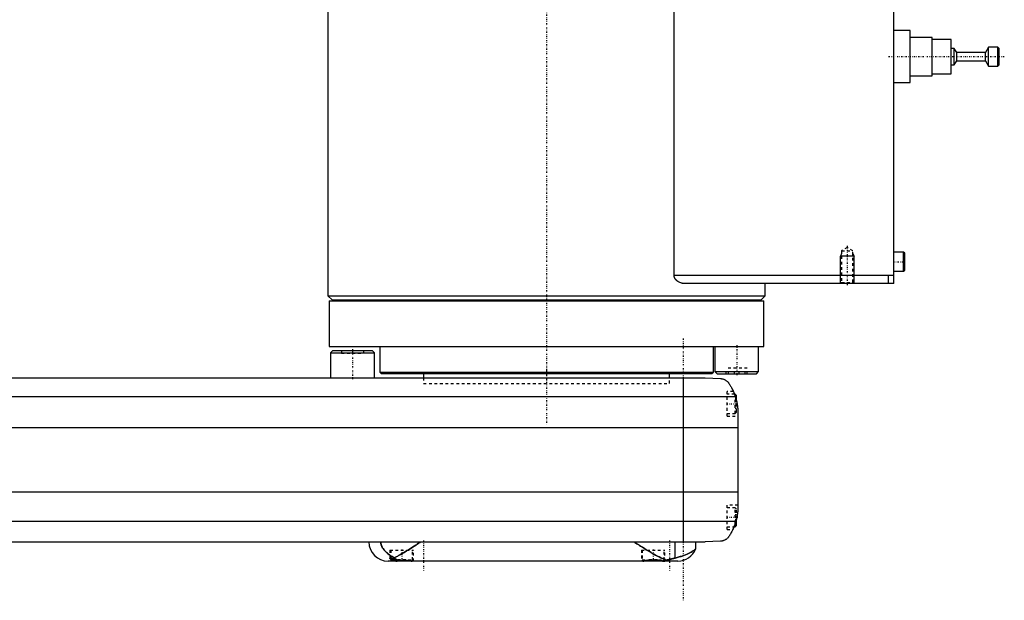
# Model space of a CAD drawing. Extents: x -602 to 174, y -139 to 487.
# Tile 6 of 7: x -193 to 167, y -81 to 131. Entities that reach past the tile are written whole.
import ezdxf

# ---------------------------------------------------------------- set-up
doc = ezdxf.new("R2010")
doc.units = 0
doc.linetypes.add('CENTER', pattern=[1.5, 0.45, -0.5, 0.05, -0.5])
doc.linetypes.add('DASHED', pattern=[2, 1, -1])
for name, color, linetype in [('AM_0', 7, 'CONTINUOUS'), ('AM_10', 7, 'CONTINUOUS'), ('AM_3', 7, 'DASHED'), ('AM_7', 7, 'CENTER')]:
    doc.layers.add(name, color=color, linetype=linetype)

msp = doc.modelspace()

# ---------------------------------------------------------------- linework, layer by layer
at = {"layer": 'AM_0', "color": 7, "linetype": 'CONTINUOUS'}
for p, q in [((127, 34.5), (127, 313.5)), ((46.64, 37.5), (46.64, 291.5)), ((-80, 176), (-80, 30)), ((133, 127), (127, 127)), ((133, 108), (133, 127)), ((141, 124.5), (133, 124.5)), ((141, 110.5), (141, 124.5)), ((148, 123.75), (141, 123.75)), ((148, 111.25), (148, 123.75)), ((149.1, 120.5), (148, 120.5)), ((150, 119), (149.1, 120.5)), ((149.1, 114.5), (149.1, 120.5)), ((160.5, 119), (150, 119)), ((150, 116), (150, 119)), ((161.7, 121), (160.5, 119)), ((160.5, 116), (160.5, 119)), ((165, 121), (161.7, 121)), ((161.7, 114), (161.7, 121)), ((165.5, 120.5), (165, 121)), ((165, 114), (165, 121)), ((165.5, 114.5), (165.5, 120.5)), ((149.1, 114.5), (150, 116)), ((150, 116), (160.5, 116)), ((160.5, 116), (161.7, 114)), ((148, 114.5), (149.1, 114.5)), ((161.7, 114), (165, 114)), ((165, 114), (165.5, 114.5)), ((133, 110.5), (141, 110.5)), ((141, 111.25), (148, 111.25)), ((127, 108), (133, 108)), ((130.6, 46), (127, 46)), ((131, 45.6), (130.6, 46)), ((130.6, 39), (130.6, 46)), ((131, 39.4), (131, 45.6)), ((127, 37.5), (46.64, 37.5)), ((125, 37.5), (125, 34.5)), ((127, 39), (130.6, 39)), ((130.6, 39), (131, 39.4)), ((127, 34.5), (50.56, 34.5)), ((80, 30), (80, 34.5)), ((-80, 30), (-78.5, 28.5)), ((-80, 30), (80, 30)), ((78.5, 28.5), (80, 30)), ((-79.5, 28.2), (-79.5, 11.5)), ((-79.5, 28.2), (79.5, 28.2)), ((-78.5, 28.5), (78.5, 28.5)), ((-75, 28.5), (-75, 28.2)), ((75, 28.2), (75, 28.5)), ((79.5, 11.5), (79.5, 28.2)), ((-79.5, 11.5), (79.5, 11.5)), ((-61, 11.5), (-61, 2.08)), ((61, 2.08), (61, 11.5)), ((61.57, 11.5), (61.57, 2.3)), ((77.57, 2.3), (77.57, 11.5)), ((-78.2, 10), (-79, 9.2)), ((-79, 9.2), (-79, 0)), ((-79, 9.2), (-63, 9.2)), ((-78.2, 10), (-63.8, 10)), ((-63, 9.2), (-63.8, 10)), ((-63, 0), (-63, 9.2)), ((-348, 0), (58, 0)), ((-61, 2.08), (-60.5, 1.58)), ((-61, 2.08), (61, 2.08)), ((-60.5, 1.58), (60.5, 1.58)), ((-45, 1.58), (-45, 0)), ((45, 0), (45, 1.58)), ((58, 0), (63.58, -0.25)), ((60.5, 1.58), (61, 2.08)), ((61.57, 2.3), (62.37, 1.5)), ((61.57, 2.3), (77.57, 2.3)), ((62.37, 1.5), (76.77, 1.5)), ((76.77, 1.5), (77.57, 2.3)), ((50, 0), (50, -60)), ((-359.01, -6.81), (69.01, -6.81)), ((69, -6), (68.72, -6)), ((69.5, -6.5), (69, -6)), ((69, -6.79), (69, -6)), ((69.5, -8.59), (69.5, -6.5)), ((70, -13.03), (70, -46.97)), ((-360, -18.16), (70, -18.16)), ((-360, -41.62), (70, -41.62)), ((-359.24, -52.43), (69.24, -52.43)), ((69, -54.5), (69, -53.21)), ((69, -54.5), (69.5, -54)), ((69.5, -54), (69.5, -51.41)), ((68.53, -54.5), (69, -54.5)), ((-351.5, -60), (58, -60)), ((46.98, -65.9), (46.98, -60)), ((54.53, -62.51), (54.53, -60)), ((63.58, -59.75), (58, -60)), ((48, -67), (-58, -67)), ((-57, -65.89), (-57, -66.6)), ((-57, -66.6), (-56.6, -67)), ((-57, -66.6), (-54.71, -66.6)), ((-49.4, -67), (-49.39, -66.99)), ((35.39, -66.99), (35.4, -67)), ((42.6, -67), (42.61, -66.99))]:
    msp.add_line(p, q, dxfattribs=at)
for points in [[(50.56, 34.5, 0), (50.43, 34.5, 0), (50.16, 34.52, 0), (49.88, 34.55, 0), (49.74, 34.57, 0), (49.61, 34.6, 0), (49.33, 34.67, 0), (49.05, 34.75, 0), (48.77, 34.85, 0), (48.51, 34.97, 0), (48.25, 35.11, 0), (48.12, 35.19, 0), (47.99, 35.27, 0), (47.85, 35.37, 0), (47.81, 35.4, 0), (47.77, 35.43, 0), (47.76, 35.44, 0), (47.74, 35.46, 0), (47.7, 35.49, 0), (47.66, 35.52, 0), (47.62, 35.55, 0), (47.59, 35.58, 0), (47.55, 35.62, 0), (47.53, 35.63, 0), (47.51, 35.65, 0), (47.48, 35.69, 0), (47.44, 35.72, 0), (47.4, 35.76, 0), (47.37, 35.8, 0), (47.33, 35.83, 0), (47.32, 35.85, 0), (47.3, 35.87, 0), (47.26, 35.91, 0), (47.23, 35.95, 0), (47.2, 36, 0), (47.16, 36.04, 0), (47.13, 36.08, 0), (47.11, 36.1, 0), (47.1, 36.12, 0), (47.07, 36.17, 0), (47.04, 36.22, 0), (47.01, 36.26, 0), (46.98, 36.31, 0), (46.95, 36.36, 0), (46.94, 36.38, 0), (46.92, 36.4, 0), (46.9, 36.45, 0), (46.87, 36.5, 0), (46.86, 36.53, 0), (46.85, 36.55, 0), (46.83, 36.6, 0), (46.81, 36.65, 0), (46.8, 36.68, 0), (46.79, 36.71, 0), (46.77, 36.76, 0), (46.75, 36.81, 0), (46.73, 36.87, 0), (46.72, 36.92, 0), (46.7, 36.97, 0), (46.7, 37, 0), (46.69, 37.03, 0), (46.68, 37.08, 0), (46.67, 37.14, 0), (46.66, 37.19, 0), (46.65, 37.25, 0), (46.65, 37.3, 0), (46.64, 37.33, 0), (46.64, 37.36, 0), (46.64, 37.42, 0), (46.64, 37.47, 0), (46.64, 37.5, 0)], [(63.58, -0.25, 0), (63.6, -0.25, 0), (63.63, -0.26, 0), (63.66, -0.26, 0), (63.67, -0.26, 0), (63.69, -0.26, 0), (63.72, -0.26, 0), (63.75, -0.27, 0), (63.77, -0.27, 0), (63.8, -0.27, 0), (63.83, -0.27, 0), (63.85, -0.28, 0), (63.86, -0.28, 0), (63.89, -0.28, 0), (63.92, -0.28, 0), (63.95, -0.29, 0), (63.98, -0.29, 0), (64.01, -0.3, 0), (64.02, -0.3, 0), (64.04, -0.3, 0), (64.06, -0.31, 0), (64.09, -0.31, 0), (64.11, -0.31, 0), (64.12, -0.32, 0), (64.15, -0.32, 0), (64.17, -0.33, 0), (64.19, -0.33, 0), (64.2, -0.33, 0), (64.23, -0.34, 0), (64.26, -0.34, 0), (64.28, -0.35, 0), (64.31, -0.35, 0), (64.34, -0.36, 0), (64.35, -0.36, 0), (64.36, -0.37, 0), (64.39, -0.37, 0), (64.41, -0.38, 0), (64.5, -0.4, 0), (64.65, -0.45, 0), (64.81, -0.51, 0), (64.96, -0.57, 0), (65.04, -0.6, 0), (65.12, -0.64, 0), (65.27, -0.72, 0), (65.43, -0.81, 0), (65.6, -0.91, 0), (65.76, -1.02, 0), (65.92, -1.15, 0), (66, -1.21, 0), (66.08, -1.29, 0), (66.24, -1.44, 0), (66.4, -1.6, 0), (66.48, -1.69, 0)], [(66.48, -1.69, 0), (66.55, -1.8, 0), (66.7, -2.02, 0), (66.85, -2.25, 0), (66.92, -2.37, 0), (67, -2.49, 0), (67.15, -2.74, 0), (67.3, -3, 0), (67.46, -3.27, 0), (67.61, -3.55, 0), (67.76, -3.83, 0), (67.83, -3.98, 0), (67.91, -4.12, 0), (68.05, -4.42, 0), (68.19, -4.72, 0), (68.33, -5.03, 0), (68.46, -5.34, 0), (68.59, -5.66, 0), (68.66, -5.83, 0), (68.72, -5.99, 0), (68.84, -6.32, 0), (68.95, -6.65, 0), (69.01, -6.81, 0)], [(68.32, -5, 0), (68.32, -5, 0), (68.32, -5.01, 0), (68.32, -5.02, 0), (68.33, -5.03, 0), (68.33, -5.04, 0), (68.34, -5.06, 0), (68.36, -5.09, 0), (68.37, -5.13, 0), (68.39, -5.18, 0), (68.42, -5.23, 0), (68.43, -5.26, 0), (68.44, -5.29, 0), (68.47, -5.35, 0), (68.49, -5.42, 0), (68.53, -5.49, 0), (68.56, -5.58, 0), (68.59, -5.66, 0), (68.61, -5.71, 0), (68.63, -5.75, 0), (68.66, -5.85, 0), (68.7, -5.95, 0), (68.72, -6, 0)], [(69.01, -6.81, 0), (69.06, -6.99, 0), (69.17, -7.33, 0), (69.27, -7.68, 0), (69.32, -7.85, 0), (69.36, -8.03, 0), (69.45, -8.37, 0), (69.53, -8.72, 0), (69.6, -9.07, 0), (69.67, -9.42, 0), (69.73, -9.77, 0), (69.76, -9.94, 0), (69.79, -10.12, 0), (69.83, -10.46, 0), (69.88, -10.81, 0), (69.91, -11.15, 0), (69.94, -11.5, 0), (69.96, -11.84, 0), (69.97, -12.01, 0), (69.98, -12.18, 0), (69.99, -12.52, 0), (70, -12.86, 0), (70, -13.03, 0)], [(69.5, -8.59, 0), (69.53, -8.72, 0), (69.59, -8.99, 0), (69.64, -9.26, 0), (69.67, -9.4, 0), (69.69, -9.53, 0), (69.74, -9.8, 0), (69.78, -10.07, 0), (69.82, -10.34, 0), (69.85, -10.62, 0), (69.88, -10.89, 0), (69.9, -11.02, 0), (69.91, -11.15, 0), (69.93, -11.42, 0), (69.95, -11.67, 0), (69.97, -11.91, 0), (69.98, -12.14, 0), (69.99, -12.36, 0), (69.99, -12.47, 0), (69.99, -12.57, 0), (70, -12.76, 0), (70, -12.94, 0), (70, -13.03, 0)], [(69.5, -8.59, 0), (69.53, -8.72, 0), (69.59, -8.99, 0), (69.64, -9.26, 0), (69.67, -9.4, 0), (69.69, -9.53, 0), (69.74, -9.8, 0), (69.78, -10.07, 0), (69.82, -10.34, 0), (69.85, -10.62, 0), (69.88, -10.89, 0), (69.9, -11.02, 0), (69.91, -11.15, 0), (69.93, -11.42, 0), (69.95, -11.67, 0), (69.97, -11.91, 0), (69.98, -12.14, 0), (69.99, -12.36, 0), (69.99, -12.47, 0), (69.99, -12.57, 0), (70, -12.76, 0), (70, -12.94, 0), (70, -13.03, 0)], [(70, -46.97, 0), (70, -47.12, 0), (69.99, -47.42, 0), (69.99, -47.73, 0), (69.98, -47.88, 0), (69.97, -48.03, 0), (69.95, -48.33, 0), (69.93, -48.63, 0), (69.9, -48.92, 0), (69.87, -49.22, 0), (69.84, -49.52, 0), (69.82, -49.68, 0), (69.79, -49.83, 0), (69.75, -50.13, 0), (69.7, -50.44, 0), (69.64, -50.74, 0), (69.58, -51.05, 0), (69.51, -51.35, 0), (69.48, -51.51, 0), (69.44, -51.66, 0), (69.37, -51.97, 0), (69.28, -52.27, 0), (69.24, -52.43, 0)], [(70, -46.97, 0), (70, -47.04, 0), (70, -47.19, 0), (70, -47.37, 0), (69.99, -47.46, 0), (69.99, -47.55, 0), (69.98, -47.75, 0), (69.98, -47.96, 0), (69.96, -48.18, 0), (69.95, -48.43, 0), (69.93, -48.68, 0), (69.91, -48.81, 0), (69.9, -48.95, 0), (69.87, -49.23, 0), (69.84, -49.51, 0), (69.8, -49.81, 0), (69.75, -50.1, 0), (69.7, -50.4, 0), (69.68, -50.54, 0), (69.65, -50.69, 0), (69.59, -50.98, 0), (69.53, -51.27, 0), (69.5, -51.41, 0)], [(69.24, -52.43, 0), (69.18, -52.62, 0), (69.06, -53.02, 0), (68.94, -53.4, 0), (68.87, -53.6, 0), (68.8, -53.78, 0), (68.66, -54.16, 0), (68.52, -54.53, 0), (68.37, -54.89, 0), (68.21, -55.24, 0), (68.05, -55.58, 0), (67.97, -55.75, 0), (67.89, -55.91, 0), (67.72, -56.24, 0), (67.56, -56.55, 0), (67.39, -56.85, 0), (67.22, -57.14, 0), (67.05, -57.42, 0), (66.97, -57.56, 0), (66.88, -57.69, 0), (66.72, -57.95, 0), (66.55, -58.19, 0), (66.48, -58.31, 0)], [(68.53, -54.5, 0), (68.51, -54.55, 0), (68.47, -54.65, 0), (68.43, -54.75, 0), (68.41, -54.79, 0), (68.39, -54.84, 0), (68.35, -54.92, 0), (68.31, -55, 0), (68.28, -55.08, 0), (68.25, -55.15, 0), (68.22, -55.21, 0), (68.21, -55.24, 0), (68.2, -55.27, 0), (68.17, -55.32, 0), (68.15, -55.37, 0), (68.13, -55.4, 0), (68.12, -55.44, 0), (68.11, -55.46, 0), (68.1, -55.47, 0), (68.1, -55.48, 0), (68.09, -55.49, 0), (68.09, -55.5, 0), (68.09, -55.5, 0)], [(-60.65, -60, 0), (-60.65, -60.04, 0), (-60.65, -60.11, 0), (-60.65, -60.19, 0), (-60.64, -60.22, 0), (-60.64, -60.26, 0), (-60.64, -60.34, 0), (-60.63, -60.41, 0), (-60.62, -60.48, 0), (-60.61, -60.55, 0), (-60.59, -60.63, 0), (-60.59, -60.66, 0), (-60.58, -60.7, 0), (-60.57, -60.77, 0), (-60.55, -60.84, 0), (-60.53, -60.9, 0), (-60.52, -60.97, 0), (-60.5, -61.04, 0), (-60.49, -61.07, 0), (-60.48, -61.1, 0), (-60.45, -61.17, 0), (-60.43, -61.23, 0), (-60.42, -61.26, 0), (-60.41, -61.29, 0), (-60.39, -61.35, 0), (-60.36, -61.42, 0), (-60.35, -61.45, 0), (-60.34, -61.48, 0), (-60.31, -61.54, 0), (-60.29, -61.6, 0), (-60.26, -61.65, 0), (-60.23, -61.71, 0), (-60.2, -61.77, 0), (-60.19, -61.8, 0), (-60.17, -61.83, 0), (-60.14, -61.88, 0), (-60.11, -61.94, 0), (-60.01, -62.13, 0), (-59.81, -62.44, 0), (-59.59, -62.74, 0), (-59.35, -63.05, 0), (-59.21, -63.21, 0), (-59.07, -63.36, 0), (-58.77, -63.68, 0), (-58.43, -63.99, 0), (-58.07, -64.3, 0), (-57.69, -64.6, 0), (-57.28, -64.89, 0), (-57.07, -65.03, 0), (-56.86, -65.16, 0), (-56.41, -65.42, 0), (-55.96, -65.67, 0), (-55.72, -65.78, 0)], [(-55.72, -65.78, 0), (-55.48, -65.66, 0), (-54.98, -65.41, 0), (-54.46, -65.15, 0), (-54.2, -65.01, 0), (-53.94, -64.87, 0), (-53.41, -64.57, 0), (-52.88, -64.27, 0), (-52.33, -63.95, 0), (-51.78, -63.63, 0), (-51.23, -63.3, 0), (-50.95, -63.13, 0), (-50.68, -62.96, 0), (-50.12, -62.61, 0), (-49.56, -62.27, 0), (-49, -61.92, 0), (-48.45, -61.56, 0), (-47.89, -61.21, 0), (-47.62, -61.04, 0), (-47.34, -60.86, 0), (-46.8, -60.51, 0), (-46.27, -60.17, 0), (-46, -60, 0)], [(32, -60, 0), (32.33, -60.21, 0), (33, -60.64, 0), (33.69, -61.08, 0), (34.03, -61.3, 0), (34.38, -61.52, 0), (35.07, -61.96, 0), (35.77, -62.4, 0), (36.46, -62.83, 0), (37.16, -63.25, 0), (37.85, -63.67, 0), (38.19, -63.87, 0), (38.53, -64.07, 0), (39.21, -64.46, 0), (39.87, -64.83, 0), (40.52, -65.18, 0), (41.16, -65.51, 0), (41.78, -65.81, 0), (42.08, -65.95, 0), (42.38, -66.08, 0), (42.96, -66.33, 0), (43.55, -66.55, 0), (43.84, -66.65, 0)], [(66.48, -58.31, 0), (66.4, -58.39, 0), (66.26, -58.55, 0), (66.11, -58.69, 0), (66.03, -58.76, 0), (65.95, -58.83, 0), (65.8, -58.95, 0), (65.65, -59.06, 0), (65.49, -59.16, 0), (65.34, -59.25, 0), (65.19, -59.33, 0), (65.11, -59.37, 0), (65.03, -59.4, 0), (64.88, -59.46, 0), (64.74, -59.52, 0), (64.58, -59.57, 0), (64.49, -59.6, 0), (64.46, -59.61, 0), (64.43, -59.61, 0), (64.42, -59.62, 0), (64.41, -59.62, 0), (64.38, -59.63, 0), (64.35, -59.64, 0), (64.32, -59.64, 0), (64.29, -59.65, 0), (64.26, -59.66, 0), (64.25, -59.66, 0), (64.24, -59.66, 0), (64.21, -59.67, 0), (64.18, -59.67, 0), (64.16, -59.68, 0), (64.15, -59.68, 0), (64.12, -59.69, 0), (64.08, -59.69, 0), (64.07, -59.69, 0), (64.05, -59.7, 0), (64.02, -59.7, 0), (63.99, -59.71, 0), (63.96, -59.71, 0), (63.93, -59.71, 0), (63.9, -59.72, 0), (63.88, -59.72, 0), (63.86, -59.72, 0), (63.83, -59.73, 0), (63.8, -59.73, 0), (63.76, -59.73, 0), (63.73, -59.74, 0), (63.7, -59.74, 0), (63.68, -59.74, 0), (63.66, -59.74, 0), (63.63, -59.74, 0), (63.6, -59.75, 0), (63.58, -59.75, 0)], [(46.98, -65.9, 0), (47.38, -65.81, 0), (48.17, -65.6, 0), (48.91, -65.38, 0), (49.26, -65.27, 0), (49.6, -65.16, 0), (50.25, -64.93, 0), (50.85, -64.69, 0), (51.42, -64.46, 0), (51.93, -64.22, 0), (52.4, -63.98, 0), (52.62, -63.86, 0), (52.82, -63.75, 0), (53.2, -63.52, 0), (53.53, -63.31, 0), (53.81, -63.11, 0), (54.05, -62.93, 0), (54.24, -62.77, 0), (54.32, -62.71, 0), (54.38, -62.65, 0), (54.48, -62.56, 0), (54.53, -62.52, 0), (54.53, -62.51, 0)], [(-57.3, -66, 0), (-57.3, -65.99, 0), (-57.3, -65.99, 0), (-57.3, -65.98, 0), (-57.3, -65.97, 0), (-57.3, -65.97, 0), (-57.29, -65.96, 0), (-57.29, -65.96, 0), (-57.29, -65.95, 0), (-57.28, -65.94, 0), (-57.28, -65.94, 0), (-57.28, -65.93, 0), (-57.27, -65.93, 0), (-57.27, -65.93, 0), (-57.26, -65.92, 0), (-57.25, -65.92, 0), (-57.25, -65.91, 0), (-57.24, -65.91, 0), (-57.23, -65.91, 0), (-57.23, -65.9, 0), (-57.22, -65.9, 0), (-57.21, -65.9, 0), (-57.21, -65.9, 0), (-57.2, -65.89, 0), (-57.19, -65.89, 0), (-57.18, -65.89, 0), (-57.17, -65.89, 0), (-57.17, -65.89, 0), (-57.15, -65.89, 0), (-57.14, -65.89, 0), (-57.13, -65.89, 0), (-57.11, -65.89, 0), (-57.1, -65.89, 0), (-57.09, -65.89, 0), (-57.08, -65.89, 0), (-57.07, -65.89, 0), (-57.05, -65.89, 0), (-57.03, -65.89, 0), (-57.02, -65.89, 0), (-57, -65.89, 0), (-56.99, -65.9, 0), (-56.98, -65.9, 0), (-56.96, -65.9, 0), (-56.94, -65.9, 0), (-56.92, -65.91, 0), (-56.9, -65.91, 0), (-56.88, -65.92, 0), (-56.87, -65.92, 0), (-56.85, -65.92, 0), (-56.83, -65.93, 0), (-56.81, -65.93, 0), (-56.79, -65.94, 0), (-56.76, -65.94, 0), (-56.74, -65.95, 0), (-56.72, -65.95, 0), (-56.71, -65.96, 0), (-56.69, -65.96, 0), (-56.66, -65.97, 0), (-56.63, -65.98, 0), (-56.61, -65.99, 0), (-56.58, -65.99, 0), (-56.57, -66, 0), (-56.55, -66, 0), (-56.52, -66.01, 0), (-56.5, -66.02, 0), (-56.48, -66.02, 0), (-56.47, -66.03, 0), (-56.44, -66.04, 0), (-56.41, -66.05, 0), (-56.39, -66.05, 0), (-56.38, -66.06, 0), (-56.35, -66.07, 0), (-56.32, -66.08, 0), (-56.28, -66.09, 0), (-56.25, -66.1, 0), (-56.22, -66.11, 0), (-56.2, -66.11, 0), (-56.19, -66.12, 0), (-56.15, -66.13, 0), (-56.12, -66.14, 0), (-56, -66.18, 0), (-55.78, -66.26, 0), (-55.55, -66.34, 0), (-55.31, -66.42, 0), (-55.19, -66.46, 0), (-55.06, -66.5, 0), (-54.8, -66.57, 0), (-54.53, -66.65, 0), (-54.39, -66.69, 0)], [(-57, -66.38, 0), (-57.02, -66.36, 0), (-57.05, -66.34, 0), (-57.08, -66.32, 0), (-57.09, -66.3, 0), (-57.1, -66.29, 0), (-57.13, -66.27, 0), (-57.15, -66.25, 0), (-57.18, -66.22, 0), (-57.2, -66.2, 0), (-57.22, -66.18, 0), (-57.22, -66.17, 0), (-57.23, -66.16, 0), (-57.25, -66.14, 0), (-57.26, -66.11, 0), (-57.27, -66.1, 0), (-57.28, -66.08, 0), (-57.29, -66.06, 0), (-57.29, -66.05, 0), (-57.29, -66.04, 0), (-57.3, -66.02, 0), (-57.3, -66.01, 0), (-57.3, -66, 0)], [(-55.72, -65.78, 0), (-55.69, -65.82, 0), (-55.62, -65.88, 0), (-55.55, -65.94, 0), (-55.51, -65.98, 0), (-55.48, -66.01, 0), (-55.41, -66.07, 0), (-55.33, -66.12, 0), (-55.26, -66.18, 0), (-55.19, -66.23, 0), (-55.11, -66.28, 0), (-55.08, -66.31, 0), (-55.04, -66.33, 0), (-54.96, -66.38, 0), (-54.89, -66.43, 0), (-54.81, -66.47, 0), (-54.74, -66.52, 0), (-54.66, -66.56, 0), (-54.62, -66.58, 0), (-54.59, -66.6, 0), (-54.51, -66.63, 0), (-54.43, -66.67, 0), (-54.39, -66.69, 0)], [(-54.39, -66.69, 0), (-54.36, -66.68, 0), (-54.31, -66.68, 0), (-54.26, -66.67, 0), (-54.23, -66.67, 0), (-54.2, -66.67, 0), (-54.15, -66.66, 0), (-54.09, -66.66, 0), (-54.03, -66.65, 0), (-53.98, -66.65, 0), (-53.92, -66.65, 0), (-53.9, -66.64, 0), (-53.87, -66.64, 0), (-53.81, -66.64, 0), (-53.76, -66.63, 0), (-53.7, -66.63, 0), (-53.64, -66.63, 0), (-53.59, -66.63, 0), (-53.56, -66.62, 0), (-53.53, -66.62, 0), (-53.48, -66.62, 0), (-53.42, -66.62, 0), (-53.39, -66.62, 0), (-53.37, -66.62, 0), (-53.31, -66.62, 0), (-53.25, -66.61, 0), (-53.23, -66.61, 0), (-53.2, -66.61, 0), (-53.14, -66.61, 0), (-53.09, -66.61, 0), (-53.03, -66.61, 0), (-52.98, -66.61, 0), (-52.93, -66.61, 0), (-52.9, -66.61, 0), (-52.87, -66.61, 0), (-52.82, -66.61, 0), (-52.76, -66.61, 0), (-52.7, -66.61, 0), (-52.65, -66.62, 0), (-52.59, -66.62, 0), (-52.57, -66.62, 0), (-52.54, -66.62, 0), (-52.48, -66.62, 0), (-52.43, -66.62, 0), (-52.37, -66.63, 0), (-52.31, -66.63, 0), (-52.26, -66.63, 0), (-52.23, -66.64, 0), (-52.2, -66.64, 0), (-52.15, -66.64, 0), (-52.09, -66.64, 0), (-52.04, -66.65, 0), (-51.98, -66.65, 0), (-51.92, -66.66, 0), (-51.9, -66.66, 0), (-51.87, -66.66, 0), (-51.81, -66.67, 0), (-51.76, -66.67, 0), (-51.7, -66.68, 0), (-51.65, -66.68, 0), (-51.6, -66.69, 0), (-51.57, -66.69, 0), (-51.54, -66.69, 0), (-51.49, -66.7, 0), (-51.43, -66.71, 0), (-51.41, -66.71, 0), (-51.38, -66.71, 0), (-51.33, -66.72, 0), (-51.28, -66.73, 0), (-51.25, -66.73, 0), (-51.22, -66.73, 0), (-51.17, -66.74, 0), (-51.12, -66.75, 0), (-51.07, -66.75, 0), (-51.02, -66.76, 0), (-50.97, -66.77, 0), (-50.94, -66.77, 0), (-50.92, -66.77, 0), (-50.87, -66.78, 0), (-50.82, -66.79, 0), (-50.77, -66.8, 0), (-50.72, -66.8, 0), (-50.67, -66.81, 0), (-50.65, -66.81, 0), (-50.62, -66.82, 0), (-50.58, -66.83, 0), (-50.53, -66.83, 0), (-50.48, -66.84, 0), (-50.44, -66.85, 0), (-50.39, -66.85, 0), (-50.37, -66.86, 0), (-50.35, -66.86, 0), (-50.31, -66.87, 0), (-50.26, -66.88, 0), (-50.22, -66.88, 0), (-50.18, -66.89, 0), (-50.14, -66.9, 0), (-50.12, -66.9, 0), (-50.09, -66.9, 0), (-50.05, -66.91, 0), (-50.01, -66.91, 0), (-49.98, -66.92, 0), (-49.94, -66.93, 0), (-49.9, -66.93, 0), (-49.88, -66.93, 0), (-49.86, -66.94, 0), (-49.82, -66.94, 0), (-49.79, -66.95, 0), (-49.77, -66.95, 0), (-49.75, -66.95, 0), (-49.72, -66.96, 0), (-49.68, -66.96, 0), (-49.66, -66.96, 0), (-49.64, -66.97, 0), (-49.61, -66.97, 0), (-49.58, -66.97, 0), (-49.54, -66.98, 0), (-49.51, -66.98, 0), (-49.48, -66.98, 0), (-49.46, -66.99, 0), (-49.44, -66.99, 0), (-49.41, -66.99, 0), (-49.38, -66.99, 0), (-49.35, -66.99, 0), (-49.32, -67, 0), (-49.29, -67, 0), (-49.28, -67, 0), (-49.26, -67, 0), (-49.23, -67, 0), (-49.21, -67, 0), (-49.19, -67, 0)], [(35.19, -67, 0), (35.21, -67, 0), (35.25, -67, 0), (35.3, -67, 0), (35.32, -67, 0), (35.34, -67, 0), (35.38, -66.99, 0), (35.43, -66.99, 0), (35.48, -66.98, 0), (35.52, -66.98, 0), (35.57, -66.97, 0), (35.6, -66.97, 0), (35.62, -66.97, 0), (35.67, -66.96, 0), (35.73, -66.96, 0), (35.78, -66.95, 0), (35.83, -66.94, 0), (35.89, -66.93, 0), (35.92, -66.93, 0), (35.94, -66.92, 0), (36, -66.92, 0), (36.06, -66.91, 0), (36.09, -66.9, 0), (36.12, -66.9, 0), (36.18, -66.89, 0), (36.24, -66.88, 0), (36.27, -66.87, 0), (36.3, -66.87, 0), (36.37, -66.86, 0), (36.43, -66.85, 0), (36.5, -66.84, 0), (36.57, -66.83, 0), (36.64, -66.82, 0), (36.67, -66.81, 0), (36.71, -66.81, 0), (36.78, -66.8, 0), (36.85, -66.78, 0), (36.92, -66.77, 0), (37, -66.76, 0), (37.07, -66.75, 0), (37.11, -66.75, 0), (37.15, -66.74, 0), (37.22, -66.73, 0), (37.3, -66.72, 0), (37.38, -66.71, 0), (37.46, -66.7, 0), (37.53, -66.7, 0), (37.57, -66.69, 0), (37.61, -66.69, 0), (37.69, -66.68, 0), (37.77, -66.67, 0), (37.85, -66.66, 0), (37.93, -66.66, 0), (38.02, -66.65, 0), (38.06, -66.65, 0), (38.1, -66.64, 0), (38.18, -66.64, 0), (38.26, -66.63, 0), (38.34, -66.63, 0), (38.42, -66.62, 0), (38.51, -66.62, 0), (38.55, -66.62, 0), (38.59, -66.62, 0), (38.67, -66.62, 0), (38.75, -66.61, 0), (38.79, -66.61, 0), (38.83, -66.61, 0), (38.91, -66.61, 0), (38.99, -66.61, 0), (39.03, -66.61, 0), (39.07, -66.61, 0), (39.15, -66.61, 0), (39.23, -66.61, 0), (39.31, -66.62, 0), (39.39, -66.62, 0), (39.48, -66.62, 0), (39.52, -66.62, 0), (39.56, -66.62, 0), (39.64, -66.63, 0), (39.72, -66.63, 0), (39.8, -66.64, 0), (39.88, -66.64, 0), (39.97, -66.65, 0), (40.01, -66.65, 0), (40.05, -66.65, 0), (40.13, -66.66, 0), (40.21, -66.67, 0), (40.29, -66.68, 0), (40.37, -66.68, 0), (40.45, -66.69, 0), (40.49, -66.7, 0), (40.53, -66.7, 0), (40.61, -66.71, 0), (40.68, -66.72, 0), (40.76, -66.73, 0), (40.84, -66.74, 0), (40.91, -66.75, 0), (40.95, -66.76, 0), (40.99, -66.76, 0), (41.06, -66.77, 0), (41.13, -66.78, 0), (41.21, -66.79, 0), (41.28, -66.8, 0), (41.35, -66.81, 0), (41.38, -66.82, 0), (41.42, -66.82, 0), (41.48, -66.84, 0), (41.55, -66.85, 0), (41.58, -66.85, 0), (41.62, -66.86, 0), (41.68, -66.87, 0), (41.75, -66.88, 0), (41.78, -66.88, 0), (41.81, -66.89, 0), (41.87, -66.9, 0), (41.93, -66.91, 0), (41.99, -66.91, 0), (42.04, -66.92, 0), (42.1, -66.93, 0), (42.13, -66.93, 0), (42.15, -66.94, 0), (42.21, -66.95, 0), (42.26, -66.95, 0), (42.31, -66.96, 0), (42.36, -66.97, 0), (42.42, -66.97, 0), (42.44, -66.98, 0), (42.46, -66.98, 0), (42.51, -66.98, 0), (42.56, -66.99, 0), (42.58, -66.99, 0)], [(42.58, -66.99, 0), (42.62, -66.99, 0), (42.69, -66.98, 0), (42.76, -66.97, 0), (42.8, -66.97, 0), (42.83, -66.96, 0), (42.9, -66.95, 0), (42.97, -66.94, 0), (43.04, -66.92, 0), (43.11, -66.91, 0), (43.19, -66.89, 0), (43.22, -66.88, 0), (43.26, -66.87, 0), (43.33, -66.85, 0), (43.39, -66.83, 0), (43.46, -66.8, 0), (43.53, -66.78, 0), (43.6, -66.75, 0), (43.64, -66.74, 0), (43.67, -66.72, 0), (43.74, -66.69, 0), (43.81, -66.66, 0), (43.84, -66.65, 0)], [(42.58, -66.99, 0), (42.62, -66.99, 0), (42.7, -66.99, 0), (42.77, -66.99, 0), (42.8, -66.99, 0), (42.83, -66.98, 0), (42.89, -66.98, 0), (42.95, -66.98, 0), (43, -66.98, 0), (43.05, -66.98, 0), (43.1, -66.98, 0), (43.12, -66.98, 0), (43.14, -66.98, 0), (43.17, -66.98, 0), (43.2, -66.98, 0), (43.23, -66.99, 0), (43.25, -66.99, 0), (43.27, -66.99, 0), (43.28, -66.99, 0), (43.29, -66.99, 0), (43.29, -66.99, 0), (43.3, -66.99, 0), (43.3, -67, 0)], [(43.3, -67, 0), (43.3, -67, 0), (43.29, -67, 0), (43.26, -67, 0), (43.25, -67, 0)], [(43.84, -66.65, 0), (43.95, -66.63, 0), (44.15, -66.59, 0), (44.35, -66.54, 0), (44.45, -66.52, 0), (44.55, -66.5, 0), (44.74, -66.46, 0), (44.93, -66.41, 0), (45.12, -66.37, 0), (45.3, -66.32, 0), (45.48, -66.28, 0), (45.57, -66.26, 0), (45.65, -66.24, 0), (45.82, -66.19, 0), (45.99, -66.15, 0), (46.15, -66.11, 0), (46.31, -66.07, 0), (46.47, -66.03, 0), (46.54, -66.01, 0), (46.62, -65.99, 0), (46.76, -65.96, 0), (46.91, -65.92, 0), (46.98, -65.9, 0)]]:
    msp.add_polyline3d(points, dxfattribs=at)
for centre, start, end in [((-58, -60), 180, 270), ((48, -60), 270, 338.9655)]:
    msp.add_arc(centre, 7, start, end, dxfattribs=at)
at = {"layer": 'AM_10', "color": 7, "linetype": 'CONTINUOUS'}
for p, q in [((107.93, 45.5), (107.5, 44.5)), ((112.5, 44.5), (107.5, 44.5)), ((107.5, 34.5), (107.5, 44.5)), ((112.07, 45.5), (112.5, 44.5)), ((112.5, 34.5), (112.5, 44.5))]:
    msp.add_line(p, q, dxfattribs=at)
at = {"layer": 'AM_3', "color": 6, "linetype": 'DASHED'}
for p, q in [((110, 47.69), (107.93, 46.5)), ((112.07, 46.5), (110, 47.69)), ((107.93, 46.5), (107.93, 34.93)), ((107.93, 46.5), (112.07, 46.5)), ((112.07, 34.93), (112.07, 46.5)), ((130.5, 44), (130.5, 41)), ((131, 44), (130.5, 44)), ((131, 42.5), (130.5, 42.5)), ((131, 41), (130.5, 41)), ((107.93, 34.93), (107.5, 34.5)), ((107.93, 34.93), (112.07, 34.93)), ((112.5, 34.5), (112.07, 34.93)), ((-75, 10), (-75, 9)), ((-75, 9), (-67, 9)), ((-71, 10), (-71, 9)), ((-67, 10), (-67, 9)), ((-45, 0), (-45, -2)), ((45, -2), (45, 0)), ((61.57, 2.3), (61.74, 2.3)), ((73.41, 3.5), (65.74, 3.5)), ((65.74, 1.5), (65.74, 3.5)), ((66.55, 1.5), (66.55, 3.5)), ((68.77, 1.5), (68.77, 3.5)), ((70.38, 1.5), (70.38, 3.5)), ((72.6, 1.5), (72.6, 3.5)), ((73.41, 1.5), (73.41, 3.5)), ((-45, -2), (45, -2)), ((-45, -2), (45, -2)), ((68.32, -5), (66, -5)), ((66, -14), (66, -5)), ((68.72, -6), (66, -6)), ((69, -13), (69, -6.79)), ((69.5, -7.77), (69, -7.77)), ((69.5, -8.63), (69, -8.63)), ((69.5, -10.37), (69, -10.37)), ((69.5, -12.5), (69.5, -8.59)), ((66, -13), (69, -13)), ((66, -14), (70, -14)), ((69.5, -11.23), (69, -11.23)), ((69, -13), (69.5, -12.5)), ((70, -46.5), (66, -46.5)), ((66, -55.5), (66, -46.5)), ((69, -47.5), (66, -47.5)), ((69.5, -48), (69, -47.5)), ((69, -53.21), (69, -47.5)), ((69.5, -49.27), (69, -49.27)), ((69.5, -50.13), (69, -50.13)), ((69.5, -51.41), (69.5, -48)), ((69.5, -51.87), (69, -51.87)), ((69.5, -52.73), (69, -52.73)), ((66, -54.5), (68.53, -54.5)), ((66, -55.5), (68.09, -55.5)), ((-57.3, -63), (-57.3, -66)), ((-57.3, -63), (-48.7, -63)), ((-57, -63), (-57, -65.89)), ((-49, -66.6), (-49, -63)), ((-48.7, -67), (-48.7, -63)), ((34.7, -63), (34.7, -67)), ((34.7, -63), (43.3, -63)), ((35, -63), (35, -66.6)), ((43, -66.6), (43, -63)), ((43.3, -67), (43.3, -63)), ((-54.71, -66.6), (-49, -66.6)), ((-54.5, -67), (-54.5, -66.5)), ((-51.5, -66.5), (-54.5, -66.5)), ((-53, -67), (-53, -66.5)), ((-51.5, -67), (-51.5, -66.5)), ((-49.39, -66.99), (-49, -66.6)), ((35, -66.6), (35.39, -66.99)), ((35, -66.6), (43, -66.6)), ((42.6, -67), (35.4, -67)), ((37.5, -67), (37.5, -66.5)), ((40.5, -66.5), (37.5, -66.5)), ((39, -67), (39, -66.5)), ((40.5, -67), (40.5, -66.5)), ((42.61, -66.99), (43, -66.6))]:
    msp.add_line(p, q, dxfattribs=at)
for points in [[(68.72, -6, 0), (68.74, -6.05, 0), (68.78, -6.16, 0), (68.82, -6.28, 0), (68.85, -6.34, 0), (68.87, -6.39, 0), (68.91, -6.52, 0), (68.95, -6.65, 0), (69, -6.78, 0), (69.04, -6.92, 0), (69.09, -7.06, 0), (69.11, -7.13, 0), (69.13, -7.21, 0), (69.18, -7.36, 0), (69.22, -7.52, 0), (69.27, -7.67, 0), (69.31, -7.84, 0), (69.36, -8, 0), (69.38, -8.08, 0), (69.4, -8.17, 0), (69.44, -8.33, 0), (69.48, -8.5, 0), (69.5, -8.59, 0)], [(68.72, -6, 0), (68.74, -6.04, 0), (68.77, -6.12, 0), (68.8, -6.2, 0), (68.81, -6.24, 0), (68.83, -6.28, 0), (68.86, -6.37, 0), (68.89, -6.46, 0), (68.92, -6.55, 0), (68.95, -6.64, 0), (68.98, -6.74, 0), (69, -6.79, 0), (69.02, -6.84, 0), (69.05, -6.94, 0), (69.08, -7.04, 0), (69.11, -7.15, 0), (69.15, -7.26, 0), (69.18, -7.37, 0), (69.2, -7.42, 0), (69.21, -7.48, 0), (69.25, -7.59, 0), (69.28, -7.71, 0), (69.29, -7.77, 0)], [(69.29, -7.77, 0), (69.33, -7.9, 0), (69.4, -8.17, 0), (69.47, -8.45, 0), (69.5, -8.59, 0)], [(69.5, -51.41, 0), (69.48, -51.51, 0), (69.43, -51.71, 0), (69.38, -51.91, 0), (69.35, -52.01, 0), (69.33, -52.1, 0), (69.28, -52.3, 0), (69.22, -52.49, 0), (69.17, -52.68, 0), (69.11, -52.87, 0), (69.05, -53.05, 0), (69.02, -53.14, 0), (68.99, -53.23, 0), (68.94, -53.4, 0), (68.88, -53.57, 0), (68.82, -53.73, 0), (68.77, -53.89, 0), (68.71, -54.03, 0), (68.68, -54.11, 0), (68.66, -54.17, 0), (68.6, -54.31, 0), (68.55, -54.44, 0), (68.53, -54.5, 0)], [(69.15, -52.73, 0), (69.13, -52.79, 0), (69.1, -52.91, 0), (69.06, -53.02, 0), (69.04, -53.08, 0), (69.03, -53.13, 0), (68.99, -53.24, 0), (68.95, -53.35, 0), (68.92, -53.46, 0), (68.88, -53.56, 0), (68.85, -53.66, 0), (68.83, -53.71, 0), (68.81, -53.76, 0), (68.78, -53.86, 0), (68.74, -53.95, 0), (68.71, -54.04, 0), (68.67, -54.13, 0), (68.64, -54.22, 0), (68.62, -54.26, 0), (68.61, -54.3, 0), (68.58, -54.38, 0), (68.54, -54.46, 0), (68.53, -54.5, 0)], [(69.5, -51.41, 0), (69.49, -51.45, 0), (69.47, -51.52, 0), (69.46, -51.6, 0), (69.45, -51.64, 0), (69.44, -51.67, 0), (69.42, -51.75, 0), (69.4, -51.82, 0), (69.38, -51.9, 0), (69.36, -51.97, 0), (69.35, -52.04, 0), (69.34, -52.08, 0), (69.33, -52.12, 0), (69.31, -52.19, 0), (69.29, -52.26, 0), (69.27, -52.34, 0), (69.25, -52.41, 0), (69.22, -52.48, 0), (69.21, -52.52, 0), (69.2, -52.55, 0), (69.18, -52.63, 0), (69.16, -52.7, 0), (69.15, -52.73, 0)], [(-55.72, -65.78, 0), (-55.99, -65.65, 0), (-56.5, -65.37, 0), (-56.99, -65.08, 0), (-57.22, -64.93, 0), (-57.44, -64.78, 0), (-57.86, -64.46, 0), (-58.25, -64.15, 0), (-58.61, -63.83, 0), (-58.93, -63.51, 0), (-59.22, -63.2, 0), (-59.36, -63.04, 0), (-59.48, -62.89, 0), (-59.72, -62.57, 0), (-59.93, -62.25, 0), (-60.12, -61.93, 0), (-60.22, -61.74, 0), (-60.25, -61.68, 0), (-60.27, -61.63, 0), (-60.28, -61.6, 0), (-60.3, -61.57, 0), (-60.32, -61.52, 0), (-60.34, -61.46, 0), (-60.37, -61.41, 0), (-60.39, -61.35, 0), (-60.41, -61.3, 0), (-60.42, -61.27, 0), (-60.43, -61.24, 0), (-60.45, -61.19, 0), (-60.47, -61.13, 0), (-60.48, -61.1, 0), (-60.48, -61.07, 0), (-60.5, -61.02, 0), (-60.52, -60.96, 0), (-60.53, -60.93, 0), (-60.53, -60.9, 0), (-60.55, -60.84, 0), (-60.56, -60.79, 0), (-60.58, -60.73, 0), (-60.59, -60.67, 0), (-60.6, -60.6, 0), (-60.6, -60.57, 0), (-60.61, -60.54, 0), (-60.62, -60.48, 0), (-60.63, -60.42, 0), (-60.63, -60.35, 0), (-60.64, -60.29, 0), (-60.64, -60.23, 0), (-60.65, -60.19, 0), (-60.65, -60.16, 0), (-60.65, -60.1, 0), (-60.65, -60.03, 0), (-60.65, -60, 0)], [(-46, -60, 0), (-46.27, -60.17, 0), (-46.8, -60.51, 0), (-47.34, -60.86, 0), (-47.62, -61.04, 0), (-47.89, -61.21, 0), (-48.45, -61.56, 0), (-49, -61.92, 0), (-49.56, -62.27, 0), (-50.12, -62.61, 0), (-50.68, -62.96, 0), (-50.95, -63.13, 0), (-51.23, -63.3, 0), (-51.78, -63.63, 0), (-52.33, -63.95, 0), (-52.88, -64.27, 0), (-53.41, -64.57, 0), (-53.94, -64.87, 0), (-54.2, -65.01, 0), (-54.46, -65.15, 0), (-54.98, -65.41, 0), (-55.48, -65.66, 0), (-55.72, -65.78, 0)], [(43.84, -66.65, 0), (43.55, -66.55, 0), (42.96, -66.33, 0), (42.38, -66.08, 0), (42.08, -65.95, 0), (41.78, -65.81, 0), (41.16, -65.51, 0), (40.52, -65.18, 0), (39.87, -64.83, 0), (39.21, -64.46, 0), (38.53, -64.07, 0), (38.19, -63.87, 0), (37.85, -63.67, 0), (37.16, -63.25, 0), (36.46, -62.83, 0), (35.77, -62.4, 0), (35.07, -61.96, 0), (34.38, -61.52, 0), (34.03, -61.3, 0), (33.69, -61.08, 0), (33, -60.64, 0), (32.33, -60.21, 0), (32, -60, 0)], [(54.53, -62.51, 0), (54.53, -62.52, 0), (54.48, -62.56, 0), (54.38, -62.65, 0), (54.32, -62.71, 0), (54.24, -62.77, 0), (54.05, -62.93, 0), (53.81, -63.11, 0), (53.53, -63.31, 0), (53.2, -63.52, 0), (52.82, -63.75, 0), (52.61, -63.87, 0), (52.4, -63.98, 0), (51.93, -64.22, 0), (51.41, -64.46, 0), (50.85, -64.7, 0), (50.25, -64.93, 0), (49.6, -65.16, 0), (49.25, -65.27, 0), (48.9, -65.38, 0), (48.16, -65.6, 0), (47.38, -65.81, 0), (46.98, -65.9, 0)], [(-57.3, -66, 0), (-57.3, -66, 0), (-57.3, -66.01, 0), (-57.3, -66.02, 0), (-57.3, -66.02, 0), (-57.3, -66.03, 0), (-57.29, -66.04, 0), (-57.29, -66.05, 0), (-57.28, -66.08, 0), (-57.24, -66.14, 0), (-57.22, -66.18, 0), (-57.19, -66.21, 0), (-57.12, -66.28, 0), (-57.03, -66.36, 0), (-56.92, -66.43, 0), (-56.8, -66.51, 0), (-56.66, -66.58, 0), (-56.59, -66.62, 0), (-56.51, -66.65, 0), (-56.34, -66.72, 0), (-56.16, -66.78, 0), (-55.96, -66.84, 0), (-55.84, -66.87, 0), (-55.8, -66.88, 0), (-55.77, -66.89, 0), (-55.75, -66.89, 0), (-55.73, -66.9, 0), (-55.7, -66.9, 0), (-55.66, -66.91, 0), (-55.62, -66.92, 0), (-55.58, -66.92, 0), (-55.55, -66.93, 0), (-55.53, -66.93, 0), (-55.51, -66.94, 0), (-55.47, -66.94, 0), (-55.43, -66.95, 0), (-55.41, -66.95, 0), (-55.39, -66.95, 0), (-55.35, -66.96, 0), (-55.31, -66.96, 0), (-55.29, -66.97, 0), (-55.27, -66.97, 0), (-55.23, -66.97, 0), (-55.19, -66.98, 0), (-55.15, -66.98, 0), (-55.11, -66.98, 0), (-55.07, -66.99, 0), (-55.04, -66.99, 0), (-55.02, -66.99, 0), (-54.98, -66.99, 0), (-54.94, -66.99, 0), (-54.9, -67, 0), (-54.85, -67, 0), (-54.81, -67, 0), (-54.79, -67, 0), (-54.77, -67, 0), (-54.72, -67, 0), (-54.68, -67, 0), (-54.66, -67, 0)], [(-54.66, -67, 0), (-54.75, -67, 0), (-54.92, -66.99, 0), (-55.09, -66.98, 0), (-55.18, -66.98, 0), (-55.26, -66.97, 0), (-55.42, -66.95, 0), (-55.58, -66.92, 0), (-55.73, -66.9, 0), (-55.88, -66.86, 0), (-56.02, -66.83, 0), (-56.08, -66.81, 0), (-56.15, -66.79, 0), (-56.28, -66.75, 0), (-56.4, -66.7, 0), (-56.51, -66.65, 0), (-56.61, -66.61, 0), (-56.71, -66.56, 0), (-56.76, -66.53, 0), (-56.8, -66.51, 0), (-56.89, -66.45, 0), (-56.97, -66.4, 0), (-57, -66.38, 0)], [(42.58, -66.99, 0), (42.56, -66.99, 0), (42.51, -66.98, 0), (42.46, -66.98, 0), (42.44, -66.98, 0), (42.42, -66.97, 0), (42.36, -66.97, 0), (42.31, -66.96, 0), (42.26, -66.95, 0), (42.21, -66.95, 0), (42.15, -66.94, 0), (42.13, -66.93, 0), (42.1, -66.93, 0), (42.04, -66.92, 0), (41.99, -66.91, 0), (41.93, -66.91, 0), (41.87, -66.9, 0), (41.81, -66.89, 0), (41.78, -66.88, 0), (41.75, -66.88, 0), (41.68, -66.87, 0), (41.62, -66.86, 0), (41.58, -66.85, 0), (41.55, -66.85, 0), (41.48, -66.84, 0), (41.42, -66.82, 0), (41.38, -66.82, 0), (41.35, -66.81, 0), (41.28, -66.8, 0), (41.21, -66.79, 0), (41.13, -66.78, 0), (41.06, -66.77, 0), (40.99, -66.76, 0), (40.95, -66.76, 0), (40.91, -66.75, 0), (40.84, -66.74, 0), (40.76, -66.73, 0), (40.68, -66.72, 0), (40.61, -66.71, 0), (40.53, -66.7, 0), (40.49, -66.7, 0), (40.45, -66.69, 0), (40.37, -66.68, 0), (40.29, -66.68, 0), (40.21, -66.67, 0), (40.13, -66.66, 0), (40.05, -66.65, 0), (40.01, -66.65, 0), (39.97, -66.65, 0), (39.88, -66.64, 0), (39.8, -66.64, 0), (39.72, -66.63, 0), (39.64, -66.63, 0), (39.56, -66.62, 0), (39.52, -66.62, 0), (39.48, -66.62, 0), (39.39, -66.62, 0), (39.31, -66.62, 0), (39.23, -66.61, 0), (39.15, -66.61, 0), (39.07, -66.61, 0), (39.03, -66.61, 0), (38.99, -66.61, 0), (38.91, -66.61, 0), (38.83, -66.61, 0), (38.79, -66.61, 0), (38.75, -66.61, 0), (38.67, -66.62, 0), (38.59, -66.62, 0), (38.55, -66.62, 0), (38.51, -66.62, 0), (38.42, -66.62, 0), (38.34, -66.63, 0), (38.26, -66.63, 0), (38.18, -66.64, 0), (38.1, -66.64, 0), (38.06, -66.65, 0), (38.02, -66.65, 0), (37.93, -66.66, 0), (37.85, -66.66, 0), (37.77, -66.67, 0), (37.69, -66.68, 0), (37.61, -66.69, 0), (37.57, -66.69, 0), (37.53, -66.7, 0), (37.46, -66.7, 0), (37.38, -66.71, 0), (37.3, -66.72, 0), (37.22, -66.73, 0), (37.15, -66.74, 0), (37.11, -66.75, 0), (37.07, -66.75, 0), (37, -66.76, 0), (36.92, -66.77, 0), (36.85, -66.78, 0), (36.78, -66.8, 0), (36.71, -66.81, 0), (36.67, -66.81, 0), (36.64, -66.82, 0), (36.57, -66.83, 0), (36.5, -66.84, 0), (36.43, -66.85, 0), (36.37, -66.86, 0), (36.3, -66.87, 0), (36.27, -66.87, 0), (36.24, -66.88, 0), (36.18, -66.89, 0), (36.12, -66.9, 0), (36.09, -66.9, 0), (36.06, -66.91, 0), (36, -66.92, 0), (35.94, -66.92, 0), (35.92, -66.93, 0), (35.89, -66.93, 0), (35.83, -66.94, 0), (35.78, -66.95, 0), (35.73, -66.96, 0), (35.67, -66.96, 0), (35.62, -66.97, 0), (35.6, -66.97, 0), (35.57, -66.97, 0), (35.52, -66.98, 0), (35.48, -66.98, 0), (35.43, -66.99, 0), (35.38, -66.99, 0), (35.34, -67, 0), (35.32, -67, 0), (35.3, -67, 0), (35.25, -67, 0), (35.21, -67, 0), (35.19, -67, 0)], [(43.84, -66.65, 0), (43.81, -66.66, 0), (43.74, -66.69, 0), (43.67, -66.72, 0), (43.64, -66.74, 0), (43.6, -66.75, 0), (43.53, -66.78, 0), (43.46, -66.8, 0), (43.39, -66.83, 0), (43.32, -66.85, 0), (43.26, -66.87, 0), (43.22, -66.88, 0), (43.18, -66.89, 0), (43.11, -66.91, 0), (43.04, -66.92, 0), (42.97, -66.94, 0), (42.9, -66.95, 0), (42.83, -66.96, 0), (42.8, -66.97, 0), (42.76, -66.97, 0), (42.69, -66.98, 0), (42.62, -66.99, 0), (42.58, -66.99, 0)], [(43.3, -67, 0), (43.3, -66.99, 0), (43.29, -66.99, 0), (43.29, -66.99, 0), (43.28, -66.99, 0), (43.27, -66.99, 0), (43.25, -66.99, 0), (43.23, -66.99, 0), (43.2, -66.98, 0), (43.17, -66.98, 0), (43.14, -66.98, 0), (43.12, -66.98, 0), (43.1, -66.98, 0), (43.05, -66.98, 0), (43, -66.98, 0), (42.95, -66.98, 0), (42.89, -66.98, 0), (42.83, -66.98, 0), (42.8, -66.99, 0), (42.77, -66.99, 0), (42.7, -66.99, 0), (42.62, -66.99, 0), (42.58, -66.99, 0)], [(43.25, -67, 0), (43.26, -67, 0), (43.29, -67, 0), (43.3, -67, 0), (43.3, -67, 0)], [(46.98, -65.9, 0), (46.91, -65.92, 0), (46.76, -65.96, 0), (46.61, -65.99, 0), (46.54, -66.01, 0), (46.46, -66.03, 0), (46.31, -66.07, 0), (46.15, -66.11, 0), (45.98, -66.15, 0), (45.81, -66.2, 0), (45.64, -66.24, 0), (45.56, -66.26, 0), (45.47, -66.28, 0), (45.29, -66.33, 0), (45.11, -66.37, 0), (44.92, -66.41, 0), (44.73, -66.46, 0), (44.54, -66.5, 0), (44.44, -66.52, 0), (44.35, -66.54, 0), (44.15, -66.59, 0), (43.94, -66.63, 0), (43.84, -66.65, 0)]]:
    msp.add_polyline3d(points, dxfattribs=at)
at = {"layer": 'AM_7', "color": 4, "linetype": 'CENTER'}
for p, q in [((0, 317.3), (0, -16.93)), ((125.08, 117.5), (167.43, 117.5)), ((110, 48.35), (110, 33.84)), ((126.8, 42.5), (131.2, 42.5)), ((50, 14.35), (50, -81.35)), ((69.57, 12), (69.57, 1)), ((-71, 10.5), (-71, -0.5)), ((0, 3.25), (0, -2.25)), ((65.8, -9.5), (70.2, -9.5)), ((65.8, -51), (70.2, -51)), ((-45, -59.5), (-45, -70.5)), ((45, -59.5), (45, -70.5)), ((-53, -62.8), (-53, -67.2)), ((39, -62.8), (39, -67.2))]:
    msp.add_line(p, q, dxfattribs=at)

doc.saveas('drawing.dxf')
